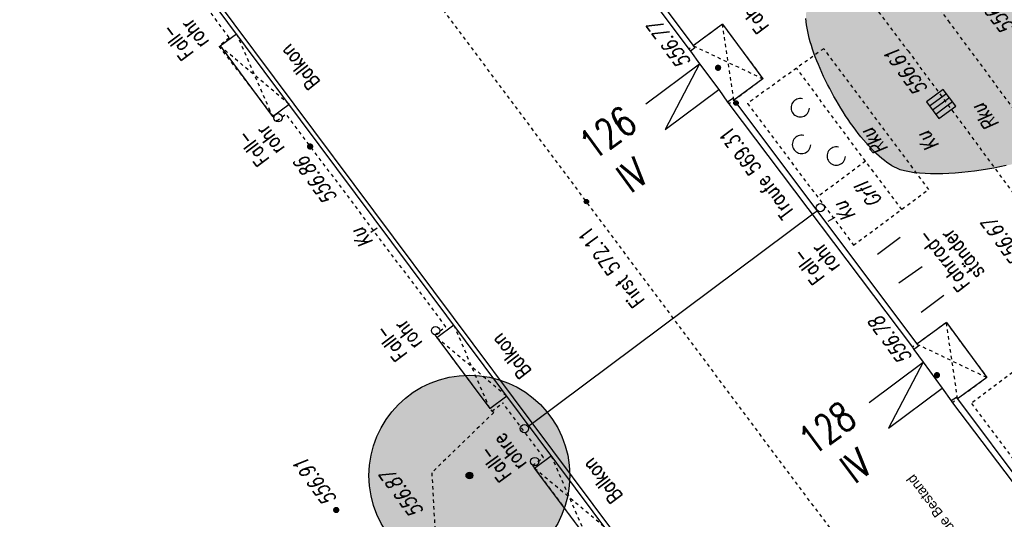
# Model space of a CAD drawing. Header units: metres. Extents: x 2 to 485, y 6 to 594.
# Tile 158 of 176: x 340 to 369, y 372 to 387. Entities that reach past the tile are written whole.
import ezdxf
from ezdxf.enums import TextEntityAlignment as Align

# ---------------------------------------------------------------- set-up
doc = ezdxf.new("R2010")
doc.units = ezdxf.units.M
doc.header["$LTSCALE"] = 0.0125
for name, pattern in [('260241_A_bea$0$GESTRICHELT', [0.4, 0.2, -0.2]), ('260241_A_bea$0$GESTRICHELTX2', [0.7, 0.5, -0.2]), ('260241_A_bea$0$PUNKTIERT', [0.2, 0, -0.2])]:
    doc.linetypes.add(name, pattern=pattern)
for name, color, linetype in [('260241_A_bea$0$B10_GEBAEUDE', 1, 'Continuous'), ('260241_A_bea$0$B13_GEB_ZUBEHOER', 12, 'Continuous'), ('260241_A_bea$0$B14_GEB_ZUB_GESTR', 12, 'Continuous'), ('260241_A_bea$0$B15_GEB_TXT', 12, 'Continuous'), ('260241_A_bea$0$B25_EINFASS_GEPKT', 7, '260241_A_bea$0$PUNKTIERT'), ('260241_A_bea$0$B28_VEINFASS_TXT', 5, 'Continuous'), ('260241_A_bea$0$B30_BEWSYM', 3, 'Continuous'), ('260241_A_bea$0$B31_BEWLIN', 3, 'Continuous'), ('260241_A_bea$0$B32_BEWLIN_GESTR', 3, 'Continuous'), ('260241_A_bea$0$B34_ZUBEHOER_1', 6, 'Continuous'), ('260241_A_bea$0$B53_HAUPTHOEHEN', 4, 'Continuous'), ('260241_A_bea$0$B54_HOEHEN', 253, 'Continuous'), ('f_text_100', 7, 'Continuous')]:
    doc.layers.add(name, color=color, linetype=linetype)
doc.layers.add('260241_A_bea$0$f_fill_baum', color=86, linetype='Continuous', lineweight=18)
doc.styles.add('260241_A_bea$0$ROMANS', font='ROMANS')

# ---------------------------------------------------------------- blocks, each defined once
blk = doc.blocks.new('260241_A_bea$0$HOEHENPKT_ZENTR')
at = {"const_width": 0.75}
blk.add_lwpolyline([(-0.375, 0, 1), (0.375, 0, 1)], format="xyb", close=True, dxfattribs=at)
blk = doc.blocks.new('260241_A_bea$0$PAPIERK_RUND')
blk.add_circle((0, 0), 0.5)
blk = doc.blocks.new('260241_A_bea$0$BAUMSTAMM')
at = {"const_width": 0.5}
blk.add_lwpolyline([(-0.25, 0, 1), (0.25, 0, 1)], format="xyb", close=True, dxfattribs=at)
blk.add_circle((0, 0), 0.5)
blk = doc.blocks.new('260241_A_bea$0$GEBUESCH_SYM')
for centre in [(0, 0.127), (-0.18, 0.002), (0.18, 0.002)]:
    blk.add_arc(centre, 0.055, 309.521, 230.479)
blk = doc.blocks.new('260241_A_bea$0$Hoehenpunkt_einfach')
at = {"lineweight": -2}
blk.add_hatch(color=256, dxfattribs=at).paths.add_polyline_path([(0, 0.105, -1), (0, -0.105, -1)], flags=0)
blk.add_circle((0, 0), 0.105, dxfattribs=at)

msp = doc.modelspace()

# ---------------------------------------------------------------- hatches: boundary and pattern name
at = {"layer": '260241_A_bea$0$f_fill_baum'}
h = msp.add_hatch(color=256, dxfattribs=at)
h.dxf.hatch_style = 1
h.paths.add_polyline_path([(365.307, 389.161), (365.424, 389.159), (365.556, 389.192), (365.696, 389.253), (365.766, 389.283), (365.838, 389.32), (365.911, 389.363), (365.985, 389.406), (366.06, 389.455), (366.136, 389.51), (366.212, 389.564), (366.289, 389.624), (366.366, 389.688), (366.443, 389.753), (366.52, 389.822), (366.597, 389.895), (366.673, 389.967), (366.749, 390.043), (366.823, 390.122), (366.897, 390.201), (366.97, 390.282), (367.041, 390.365), (367.112, 390.448), (367.181, 390.533), (367.247, 390.62), (367.313, 390.707), (367.377, 390.795), (367.438, 390.884), (367.498, 390.972), (367.555, 391.061), (367.608, 391.149), (367.66, 391.236), (367.708, 391.323), (367.751, 391.409), (367.795, 391.496), (367.834, 391.581), (367.867, 391.664), (367.9, 391.747), (367.928, 391.827), (367.95, 391.905), (367.994, 392.061), (368.013, 392.206), (368.003, 392.334), (367.992, 392.442), (367.958, 392.563), (367.903, 392.691), (367.848, 392.818), (367.773, 392.953), (367.683, 393.09), (367.638, 393.159), (367.589, 393.228), (367.537, 393.298), (367.485, 393.367), (367.429, 393.436), (367.371, 393.505), (367.313, 393.574), (367.253, 393.643), (367.19, 393.71), (367.128, 393.778), (367.064, 393.845), (366.998, 393.91), (366.932, 393.975), (366.864, 394.038), (366.796, 394.099), (366.727, 394.159), (366.657, 394.217), (366.587, 394.272), (366.448, 394.383), (366.308, 394.483), (366.172, 394.567), (366.035, 394.65), (365.901, 394.717), (365.776, 394.764), (365.652, 394.811), (365.536, 394.838), (365.434, 394.84), (365.318, 394.84), (365.189, 394.81), (365.051, 394.754), (364.981, 394.726), (364.909, 394.691), (364.836, 394.651), (364.764, 394.611), (364.69, 394.565), (364.615, 394.515), (364.54, 394.464), (364.464, 394.409), (364.388, 394.349), (364.312, 394.29), (364.236, 394.227), (364.161, 394.16), (364.086, 394.093), (364.011, 394.023), (363.937, 393.95), (363.863, 393.876), (363.79, 393.8), (363.719, 393.722), (363.648, 393.644), (363.579, 393.564), (363.512, 393.483), (363.446, 393.402), (363.382, 393.32), (363.322, 393.238), (363.261, 393.155), (363.204, 393.072), (363.15, 392.989), (363.096, 392.906), (363.046, 392.823), (363.001, 392.741), (362.956, 392.66), (362.916, 392.58), (362.881, 392.501), (362.845, 392.422), (362.815, 392.345), (362.79, 392.27), (362.742, 392.121), (362.718, 391.983), (362.724, 391.862), (362.728, 391.747), (362.759, 391.62), (362.811, 391.484), (362.862, 391.348), (362.934, 391.204), (363.023, 391.056), (363.068, 390.982), (363.117, 390.908), (363.169, 390.833), (363.221, 390.758), (363.276, 390.683), (363.334, 390.608), (363.392, 390.534), (363.453, 390.46), (363.516, 390.387), (363.58, 390.314), (363.646, 390.243), (363.713, 390.173), (363.78, 390.103), (363.849, 390.035), (363.919, 389.97), (363.988, 389.904), (364.058, 389.84), (364.129, 389.779), (364.2, 389.718), (364.271, 389.66), (364.342, 389.606), (364.413, 389.553), (364.484, 389.503), (364.554, 389.458), (364.694, 389.367), (364.83, 389.293), (364.957, 389.242), (365.084, 389.19), (365.202, 389.161)], flags=16)
h.paths.add_polyline_path([(374.105, 385.215), (374.106, 385.096), (374.063, 384.971), (373.983, 384.842), (373.942, 384.777), (373.892, 384.71), (373.834, 384.643), (373.777, 384.576), (373.712, 384.509), (373.64, 384.441), (373.567, 384.373), (373.487, 384.304), (373.402, 384.236), (373.317, 384.168), (373.226, 384.1), (373.13, 384.032), (373.034, 383.964), (372.933, 383.896), (372.829, 383.829), (372.724, 383.761), (372.615, 383.694), (372.503, 383.628), (372.391, 383.562), (372.277, 383.497), (372.161, 383.434), (372.046, 383.371), (371.929, 383.31), (371.811, 383.25), (371.693, 383.19), (371.575, 383.131), (371.457, 383.075), (371.339, 383.018), (371.221, 382.963), (371.105, 382.911), (370.989, 382.859), (370.875, 382.81), (370.764, 382.764), (370.652, 382.717), (370.543, 382.673), (370.438, 382.632), (370.333, 382.591), (370.232, 382.554), (370.135, 382.52), (370.039, 382.486), (369.948, 382.456), (369.864, 382.43), (369.726, 382.388), (369.574, 382.346), (369.41, 382.305), (369.246, 382.264), (369.07, 382.225), (368.887, 382.189), (368.705, 382.153), (368.516, 382.12), (368.324, 382.091), (368.133, 382.062), (367.939, 382.038), (367.747, 382.02), (367.554, 382.001), (367.363, 381.988), (367.179, 381.982), (366.995, 381.976), (366.817, 381.977), (366.65, 381.986), (366.482, 381.995), (366.325, 382.013), (366.183, 382.04), (366.04, 382.066), (365.912, 382.102), (365.804, 382.15), (365.733, 382.18), (365.66, 382.22), (365.585, 382.269), (365.511, 382.318), (365.435, 382.375), (365.358, 382.44), (365.281, 382.504), (365.203, 382.576), (365.125, 382.654), (365.047, 382.731), (364.968, 382.815), (364.889, 382.904), (364.811, 382.994), (364.733, 383.089), (364.656, 383.189), (364.578, 383.288), (364.501, 383.391), (364.426, 383.498), (364.351, 383.605), (364.277, 383.716), (364.205, 383.829), (364.133, 383.943), (364.063, 384.059), (363.996, 384.177), (363.928, 384.294), (363.863, 384.413), (363.801, 384.532), (363.738, 384.651), (363.678, 384.77), (363.621, 384.889), (363.565, 385.008), (363.512, 385.126), (363.463, 385.243), (363.414, 385.361), (363.37, 385.477), (363.33, 385.591), (363.29, 385.704), (363.254, 385.815), (363.223, 385.923), (363.193, 386.031), (363.168, 386.136), (363.148, 386.236), (363.107, 386.436), (363.089, 386.619), (363.098, 386.777), (363.105, 386.894), (363.128, 387.023), (363.165, 387.161), (363.201, 387.299), (363.25, 387.445), (363.31, 387.597), (363.37, 387.749), (363.44, 387.907), (363.517, 388.068), (363.556, 388.149), (363.597, 388.231), (363.64, 388.313), (363.682, 388.395), (363.725, 388.477), (363.77, 388.559), (363.814, 388.641), (363.86, 388.723), (363.906, 388.804), (363.953, 388.886), (364, 388.967), (364.048, 389.048), (364.096, 389.129), (364.144, 389.209), (364.192, 389.288), (364.239, 389.366), (364.286, 389.443), (364.333, 389.519), (364.428, 389.671), (364.521, 389.817), (364.61, 389.955), (364.699, 390.093), (364.783, 390.222), (364.86, 390.34), (364.906, 390.41), (364.955, 390.485), (365.007, 390.565), (365.06, 390.645), (365.116, 390.73), (365.175, 390.818), (365.234, 390.906), (365.295, 390.998), (365.359, 391.092), (365.422, 391.185), (365.488, 391.281), (365.556, 391.378), (365.624, 391.476), (365.694, 391.576), (365.766, 391.676), (365.837, 391.776), (365.909, 391.876), (365.983, 391.976), (366.057, 392.076), (366.132, 392.175), (366.207, 392.273), (366.283, 392.371), (366.36, 392.468), (366.437, 392.562), (366.513, 392.656), (366.59, 392.748), (366.666, 392.836), (366.742, 392.924), (366.818, 393.008), (366.893, 393.088), (366.968, 393.168), (367.043, 393.243), (367.116, 393.313), (367.19, 393.384), (367.263, 393.449), (367.334, 393.508), (367.405, 393.566), (367.474, 393.618), (367.541, 393.663), (367.609, 393.708), (367.675, 393.746), (367.739, 393.775), (367.865, 393.833), (367.981, 393.858), (368.085, 393.841), (368.163, 393.829), (368.25, 393.791), (368.345, 393.732), (368.439, 393.673), (368.54, 393.593), (368.646, 393.498), (368.752, 393.403), (368.862, 393.292), (368.974, 393.171), (369.087, 393.05), (369.201, 392.918), (369.314, 392.781), (369.37, 392.712), (369.426, 392.642), (369.482, 392.571), (369.537, 392.5), (369.591, 392.428), (369.645, 392.356), (369.699, 392.284), (369.752, 392.212), (369.804, 392.14), (369.856, 392.069), (369.907, 391.998), (369.956, 391.929), (370.054, 391.789), (370.146, 391.654), (370.229, 391.528), (370.311, 391.402), (370.384, 391.285), (370.445, 391.183), (370.507, 391.081), (370.573, 390.968), (370.642, 390.847), (370.71, 390.726), (370.781, 390.597), (370.854, 390.462), (370.927, 390.328), (371.002, 390.188), (371.079, 390.046), (371.156, 389.905), (371.234, 389.761), (371.312, 389.617), (371.39, 389.473), (371.468, 389.329), (371.545, 389.188), (371.623, 389.048), (371.701, 388.911), (371.777, 388.78), (371.853, 388.649), (371.928, 388.524), (372, 388.408), (372.072, 388.291), (372.142, 388.183), (372.21, 388.088), (372.274, 387.995), (372.353, 387.891), (372.44, 387.778), (372.527, 387.665), (372.623, 387.543), (372.723, 387.416), (372.824, 387.289), (372.929, 387.157), (373.035, 387.022), (373.141, 386.887), (373.247, 386.75), (373.349, 386.614), (373.451, 386.477), (373.549, 386.341), (373.638, 386.209), (373.728, 386.078), (373.809, 385.95), (373.878, 385.83), (373.947, 385.709), (374.003, 385.595), (374.042, 385.492), (374.081, 385.388), (374.103, 385.294)])
h = msp.add_hatch(color=256, dxfattribs=at)
h.dxf.hatch_style = 1
edge = h.paths.add_edge_path()
edge.add_ellipse((353.036, 372.961), major_axis=(2.121, 2.121), ratio=1, start_angle=0, end_angle=360)

# ---------------------------------------------------------------- linework, layer by layer
at = {"color": 252}
for p, q in [((367.195, 384.505), (366.692, 384.134)), ((367.567, 384.003), (367.195, 384.505)), ((366.785, 384.008), (367.288, 384.38)), ((367.381, 384.254), (366.878, 383.883)), ((366.692, 384.134), (367.064, 383.631)), ((367.474, 384.128), (366.971, 383.757)), ((367.064, 383.631), (367.567, 384.003))]:
    msp.add_line(p, q, dxfattribs=at)
for centre in [(347.319, 383.657), (363.522, 380.968), (352.025, 377.291), (354.68, 374.362), (354.99, 373.377)]:
    msp.add_ellipse(centre, major_axis=(0.0884, 0.0884), ratio=1, start_param=5.497787, end_param=11.780972, dxfattribs=at)
at = {"layer": '260241_A_bea$0$B10_GEBAEUDE', "color": 7, "linetype": 'Continuous'}
for p, q in [((357.322, 371.31), (317.503, 424.682)), ((351.535, 396.494), (359.593, 385.711)), ((359.593, 385.711), (359.639, 385.648)), ((359.639, 385.648), (359.913, 385.267)), ((359.913, 385.267), (360.485, 384.501)), ((360.485, 384.501), (360.751, 384.124)), ((360.751, 384.124), (360.792, 384.07)), ((360.792, 384.07), (366.273, 376.793)), ((363.342, 380.8), (354.922, 374.52)), ((366.273, 376.793), (366.319, 376.73)), ((366.319, 376.73), (366.594, 376.345)), ((366.594, 376.345), (367.167, 375.572)), ((367.167, 375.572), (367.435, 375.193)), ((367.435, 375.193), (367.475, 375.138)), ((367.475, 375.138), (373.758, 366.81)), ((354.922, 374.52), (354.821, 374.445))]:
    msp.add_line(p, q, dxfattribs=at)
at = {"layer": '260241_A_bea$0$B10_GEBAEUDE', "color": 22, "linetype": 'Continuous'}
msp.add_line((363.427, 380.864), (363.342, 380.8), dxfattribs=at)
at = {"layer": '260241_A_bea$0$B13_GEB_ZUBEHOER', "color": 7, "linetype": 'Continuous'}
for p, q in [((357.296, 371.128), (317.321, 424.708)), ((351.647, 396.654), (359.769, 385.75)), ((360.599, 386.45), (359.727, 385.806)), ((360.599, 386.45), (361.805, 384.821)), ((345.586, 385.801), (346.076, 386.167)), ((345.586, 385.801), (347.154, 383.692)), ((359.769, 385.75), (359.639, 385.648)), ((358.313, 384.073), (359.913, 385.267)), ((359.913, 385.267), (358.885, 383.307)), ((361.805, 384.821), (360.939, 384.181)), ((358.885, 383.307), (360.485, 384.501)), ((360.904, 384.229), (360.751, 384.124)), ((360.904, 384.229), (366.45, 376.832)), ((347.154, 383.692), (347.647, 384.061)), ((352.067, 377.085), (352.571, 377.461)), ((367.287, 377.535), (366.408, 376.889)), ((367.287, 377.535), (368.498, 375.892)), ((352.067, 377.085), (353.648, 374.964)), ((366.45, 376.832), (366.319, 376.73)), ((364.98, 375.147), (366.594, 376.345)), ((366.594, 376.345), (365.554, 374.375)), ((368.498, 375.892), (367.624, 375.25)), ((365.554, 374.375), (367.167, 375.572)), ((353.648, 374.964), (354.152, 375.341)), ((367.589, 375.298), (367.435, 375.193)), ((367.589, 375.298), (373.94, 366.783)), ((354.985, 373.182), (355.485, 373.555)), ((356.563, 371.066), (354.985, 373.182))]:
    msp.add_line(p, q, dxfattribs=at)
at = {"layer": '260241_A_bea$0$B14_GEB_ZUB_GESTR', "color": 7, "linetype": '260241_A_bea$0$GESTRICHELTX2'}
for p, q in [((366.432, 367.88), (324.112, 424.61)), ((360.939, 384.181), (360.599, 386.45)), ((346.076, 386.167), (347.154, 383.692)), ((347.647, 384.061), (345.586, 385.801)), ((359.727, 385.806), (361.805, 384.821)), ((353.648, 374.964), (352.571, 377.461)), ((367.624, 375.25), (367.287, 377.535)), ((352.067, 377.085), (354.152, 375.341)), ((366.408, 376.889), (368.498, 375.892)), ((356.563, 371.066), (355.485, 373.555)), ((354.985, 373.182), (357.063, 371.439))]:
    msp.add_line(p, q, dxfattribs=at)
at = {"layer": '260241_A_bea$0$B25_EINFASS_GEPKT', "color": 7, "linetype": '260241_A_bea$0$PUNKTIERT', "ltscale": 0.5}
for p, q in [((365.026, 389.616), (367.344, 386.552)), ((363.809, 388.739), (366.143, 385.653)), ((344.711, 387.579), (345.862, 386.04)), ((360.599, 386.45), (359.593, 385.711)), ((360.599, 386.45), (361.805, 384.821)), ((367.344, 386.552), (372.877, 379.065)), ((345.862, 386.04), (345.55, 385.795)), ((345.55, 385.795), (347.282, 383.563)), ((363.623, 385.721), (361.346, 384.085)), ((366.759, 381.512), (363.623, 385.721)), ((366.143, 385.653), (371.67, 378.175)), ((364.872, 382.358), (362.821, 385.124)), ((361.805, 384.821), (360.792, 384.07)), ((361.346, 384.085), (364.514, 379.85)), ((347.282, 383.563), (347.554, 383.776)), ((352.334, 377.41), (347.554, 383.776)), ((365.957, 380.915), (364.872, 382.358)), ((364.514, 379.85), (366.759, 381.512)), ((367.287, 377.535), (366.273, 376.793)), ((367.287, 377.535), (368.498, 375.892)), ((352.007, 377.165), (352.334, 377.41)), ((352.007, 377.165), (353.707, 374.884)), ((370.225, 376.767), (368.037, 375.118)), ((368.498, 375.892), (367.475, 375.138)), ((353.707, 374.884), (354.036, 375.129)), ((355.249, 373.504), (354.036, 375.129)), ((368.037, 375.118), (374.269, 366.758)), ((354.925, 373.262), (355.249, 373.504)), ((354.925, 373.262), (356.623, 370.986))]:
    msp.add_line(p, q, dxfattribs=at)
at = {"layer": '260241_A_bea$0$B28_VEINFASS_TXT', "color": 252, "linetype": 'Continuous'}
for p, q in [((363.755, 380.563), (363.968, 380.684)), ((350.28, 380.356), (350.087, 380.226))]:
    msp.add_line(p, q, dxfattribs=at)
at = {"layer": '260241_A_bea$0$B31_BEWLIN', "linetype": 'Continuous'}
msp.add_lwpolyline([(369.07, 382.225), (368.887, 382.189), (368.705, 382.153), (368.516, 382.12), (368.324, 382.091), (368.133, 382.062), (367.939, 382.038), (367.747, 382.02), (367.554, 382.001), (367.363, 381.988), (367.179, 381.982), (366.995, 381.976), (366.817, 381.977), (366.65, 381.986), (366.482, 381.995), (366.325, 382.013), (366.183, 382.04), (366.04, 382.066), (365.912, 382.102), (365.804, 382.15), (365.733, 382.18), (365.66, 382.22), (365.585, 382.269), (365.511, 382.318), (365.435, 382.375), (365.358, 382.44), (365.281, 382.504), (365.203, 382.576), (365.125, 382.654), (365.047, 382.731), (364.968, 382.815), (364.889, 382.904), (364.811, 382.994), (364.733, 383.089), (364.656, 383.189), (364.578, 383.288), (364.501, 383.391), (364.426, 383.498), (364.351, 383.605), (364.277, 383.716), (364.205, 383.829), (364.133, 383.943), (364.063, 384.059), (363.996, 384.177), (363.928, 384.294), (363.863, 384.413), (363.801, 384.532), (363.738, 384.651), (363.678, 384.77), (363.621, 384.889), (363.565, 385.008), (363.512, 385.126), (363.463, 385.243), (363.414, 385.361), (363.37, 385.477), (363.33, 385.591), (363.29, 385.704), (363.254, 385.815), (363.223, 385.923), (363.193, 386.031), (363.168, 386.136), (363.148, 386.236), (363.107, 386.436), (363.089, 386.619)], dxfattribs=at)
at = {"layer": '260241_A_bea$0$B32_BEWLIN_GESTR', "linetype": '260241_A_bea$0$GESTRICHELT'}
for p, q in [((364.872, 382.358), (363.439, 381.287)), ((353.765, 374.84), (351.913, 373.045)), ((353.765, 374.84), (353.707, 374.884)), ((351.913, 373.045), (352.175, 368.237))]:
    msp.add_line(p, q, dxfattribs=at)
at = {"layer": '260241_A_bea$0$B34_ZUBEHOER_1', "color": 252, "linetype": 'Continuous'}
for p, q in [((365.226, 379.582), (365.909, 380.09)), ((365.871, 378.716), (366.561, 379.214)), ((367.214, 378.338), (366.531, 377.83))]:
    msp.add_line(p, q, dxfattribs=at)

# ---------------------------------------------------------------- block references
at = {"layer": '260241_A_bea$0$B30_BEWSYM', "xscale": 4.999999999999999, "yscale": 4.999999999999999, "rotation": 126.715827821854}
msp.add_blockref('260241_A_bea$0$GEBUESCH_SYM', (363.469, 383.239), dxfattribs=at)
at = {"layer": '260241_A_bea$0$B30_BEWSYM'}
for name, xscale, yscale in [('260241_A_bea$0$PAPIERK_RUND', 6, 6), ('260241_A_bea$0$BAUMSTAMM', 0.20000000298, 0.20000000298)]:
    msp.add_blockref(name, (353.036, 372.961), dxfattribs=dict(at, xscale=xscale, yscale=yscale))
at = {"layer": '260241_A_bea$0$B54_HOEHEN', "color": 252, "xscale": 0.125, "yscale": 0.125}
for p in [(360.466, 385.15), (348.278, 382.796), (367.007, 375.96), (349.057, 371.93)]:
    msp.add_blockref('260241_A_bea$0$HOEHENPKT_ZENTR', p, dxfattribs=at)
at = {"layer": '260241_A_bea$0$B54_HOEHEN', "color": 252, "xscale": 0.625, "yscale": 0.625, "zscale": 0.625}
for p in [(361.002, 384.097), (356.532, 381.15)]:
    msp.add_blockref('260241_A_bea$0$Hoehenpunkt_einfach', p, dxfattribs=at)

# ---------------------------------------------------------------- texts
at = {"layer": '260241_A_bea$0$B15_GEB_TXT', "color": 7, "style": '260241_A_bea$0$ROMANS', "width": 0.75}
for s, height, rotation, p in [('Balkon', 0.45, 127.9062, (348.596, 384.722)), ('126', 0.875, 35.7867, (356.741, 382.357)), ('Traufe 569.31', 0.45, 126.7226, (362.759, 380.843)), ('IV', 0.875, 35.7867, (357.857, 381.378)), ('First 572.11', 0.45, 126.7226, (358.297, 378.192)), ('Balkon', 0.45, 127.9062, (354.907, 376.08)), ('128', 0.875, 36.5895, (363.31, 373.521)), ('IV', 0.875, 36.5895, (364.549, 372.686)), ('Balkon', 0.45, 127.9062, (357.632, 372.352))]:
    msp.add_text(s, height=height, rotation=rotation, dxfattribs=at).set_placement(p)
at = {"layer": '260241_A_bea$0$B28_VEINFASS_TXT', "color": 252, "style": '260241_A_bea$0$ROMANS', "oblique": 15, "width": 0.75}
for s, rotation, p in [('Rku', 127.9143, (368.626, 383.8)), ('Rku', 127.9143, (365.307, 383.067)), ('Ku', 127.4884, (366.911, 383.069)), ('Grfl', 127.7328, (365.158, 381.486)), ('Ku', 125.8379, (364.425, 380.973)), ('Ku', 127.18, (350.004, 380.185))]:
    msp.add_text(s, height=0.45, rotation=rotation, dxfattribs=at).set_placement(p, align=Align.CENTER)
at = {"layer": '260241_A_bea$0$B34_ZUBEHOER_1', "color": 252, "style": '260241_A_bea$0$ROMANS', "width": 0.75}
for s, rotation, p in [('Fahrrad-', 127.3931, (362.01, 386.392)), ('rohr', 126.6418, (345.272, 385.925)), ('Fall-', 126.6418, (344.821, 385.59)), ('rohr', 126.6418, (347.533, 382.752)), ('Fall-', 126.6418, (347.082, 382.417)), ('ständer', 127.3931, (368.446, 379.038)), ('rohr', 126.6418, (364.126, 379.221)), ('Fahrrad-', 127.3931, (368.012, 378.68)), ('Fall-', 126.6418, (363.675, 378.885)), ('rohr', 126.6418, (351.652, 376.927)), ('Fall-', 126.6418, (351.201, 376.591)), ('rohre', 126.6418, (354.767, 373.316)), ('Fall-', 126.6418, (354.316, 372.98))]:
    msp.add_text(s, height=0.45, rotation=rotation, dxfattribs=at).set_placement(p)
at = {"layer": '260241_A_bea$0$B53_HAUPTHOEHEN', "color": 252, "style": '260241_A_bea$0$ROMANS', "oblique": 15, "width": 0.75}
for s, rotation, p in [('556.51', 128.1365, (369.178, 386.225)), ('556.67', 126.6418, (369.48, 379.3)), ('556.91', 126.6418, (348.914, 372.122))]:
    msp.add_text(s, height=0.45, rotation=rotation, dxfattribs=at).set_placement(p, align=Align.MIDDLE_LEFT)
for s, rotation, p in [('556.77', 126.6418, (359.675, 385.328)), ('556.61', 126.639, (366.751, 384.516)), ('556.78', 126.6418, (366.284, 376.489))]:
    msp.add_text(s, height=0.45, rotation=rotation, dxfattribs=at).set_placement(p)
msp.add_text('556.86', height=0.45, rotation=126.6418, dxfattribs=at).set_placement((348.157, 382.544), align=Align.RIGHT)
msp.add_text('556.87', height=0.45, rotation=126.639, dxfattribs=at).set_placement((351.328, 371.63), align=Align.TOP_LEFT)
at = {"layer": 'f_text_100'}
msp.add_text('Wohngebäude Bestand', height=0.3, rotation=127.224, dxfattribs=at).set_placement((368.85, 369.684))

doc.saveas('drawing.dxf')
